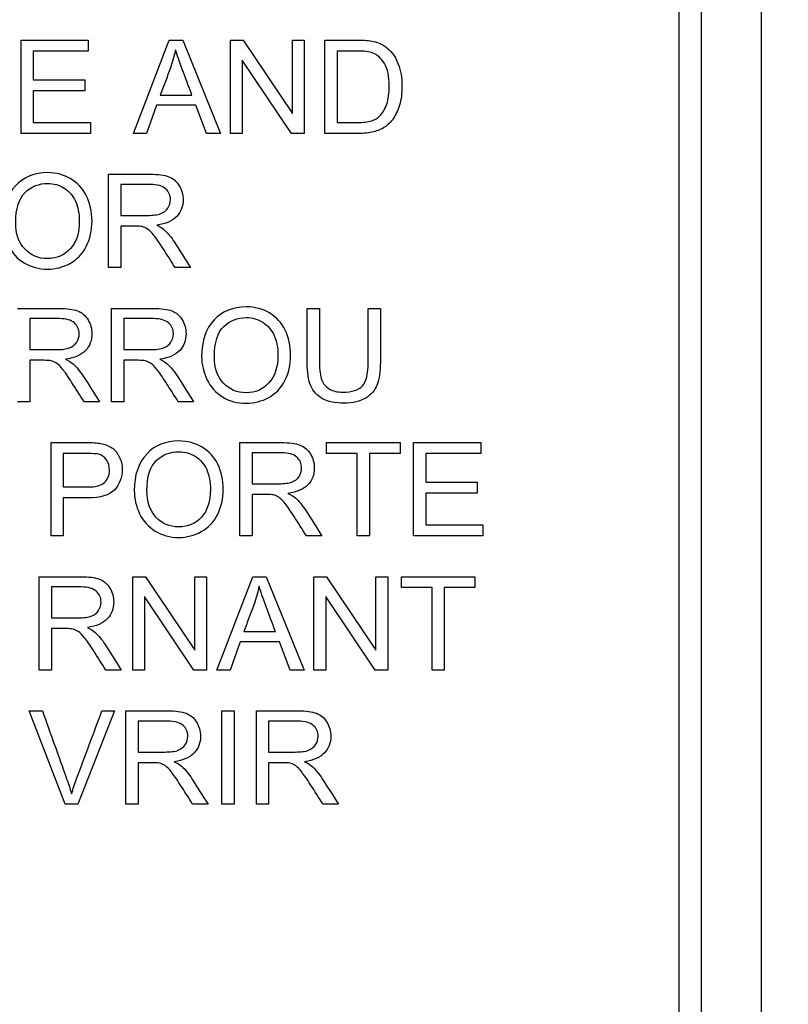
# Model space of a CAD drawing. Header units: inches. Extents: x 1 to 359, y -2 to 239.
# Tile 20 of 57: x 109.798 to 110.595, y 131.852 to 132.873. Entities that reach past the tile are written whole.
import ezdxf
from ezdxf.enums import TextEntityAlignment as Align

# ---------------------------------------------------------------- set-up
doc = ezdxf.new("R2010")
doc.units = ezdxf.units.IN
doc.header["$MEASUREMENT"] = 0
doc.layers.add('Default', color=7, linetype='Continuous')
doc.layers.add('LAB20180', color=7, linetype='Continuous')
doc.styles.add('SEACAD_Times_New_Roman', font='times.ttf')
doc.dimstyles.new('HAMMOND_(STH_-_300x200)', dxfattribs={"dimtxt": 1.5, "dimasz": 1.875, "dimexe": 0.75, "dimexo": 0.75, "dimgap": 0.375, "dimtad": 0, "dimtih": 1, "dimtoh": 1, "dimzin": 0, "dimdsep": 46, "dimtxsty": 'SEACAD_Times_New_Roman', "dimblk1": '_SE_FILLED', "dimblk2": '_SE_FILLED', "dimsah": 1, "dimcen": 0.75, "dimadec": 0, "dimazin": 0, "dimtfac": 0.8, "dimtofl": 0, "dimtmove": 0, "dimatfit": 3, "dimfxl": 0, "dimtolj": 1, "dimtzin": 0, "dimarcsym": 0})

# ---------------------------------------------------------------- blocks, each defined once
blk = doc.blocks.new('DMBLK1119')
at = {"layer": 'Default', "linetype": 'Continuous'}
for points in [[(122.6945, 144.7985), (122.382, 146.6735), (122.0695, 144.7985)], [(122.6945, 128.5785), (122.0695, 128.5785), (122.382, 126.7035)]]:
    blk.add_hatch(color=7, dxfattribs=at).paths.add_polyline_path(points)
at = {"layer": 'Default', "color": 7, "linetype": 'Continuous'}
for p, q in [((114.9147, 146.6735), (123.132, 146.6735)), ((122.382, 146.6735), (122.382, 137.9635)), ((122.382, 135.9385), (122.382, 126.7035)), ((110.1077, 126.7035), (123.132, 126.7035))]:
    blk.add_line(p, q, dxfattribs=at)
at = {"layer": 'Default', "color": 7, "linetype": 'Continuous', "style": 'SEACAD_Times_New_Roman'}
blk.add_text('19.97', height=1.5, dxfattribs=at).set_placement((119.8228, 137.4385), align=Align.TOP_LEFT)
blk = doc.blocks.new('_SE_FILLED')
at = {"color": 0}
blk.add_line((0, 0), (-1, 0), dxfattribs=at)
blk.add_solid([(0, 0), (-1, -0.1665), (-1, 0.1665), (0, 0)], dxfattribs=at)

msp = doc.modelspace()

# ---------------------------------------------------------------- linework, layer by layer
at = {"layer": 'LAB20180', "color": 7, "linetype": 'Continuous'}
for p, q in [((110.5677, 130.099), (110.5677, 133.849)), ((110.4822, 130.287), (110.4822, 133.661)), ((110.5052, 130.287), (110.5052, 133.661)), ((109.7997, 132.7548), (109.7997, 132.8516)), ((109.7997, 132.8516), (109.8694, 132.8516)), ((109.8694, 132.8516), (109.8694, 132.8402)), ((109.9164, 132.7548), (109.9533, 132.8516)), ((109.9533, 132.8516), (109.9674, 132.8516)), ((109.9674, 132.8516), (110.0067, 132.7548)), ((110.0168, 132.7548), (110.0168, 132.8516)), ((110.0168, 132.8516), (110.03, 132.8516)), ((110.03, 132.8516), (110.0811, 132.7755)), ((110.0811, 132.7755), (110.0811, 132.8516)), ((110.0811, 132.8516), (110.0934, 132.8516)), ((110.0934, 132.8516), (110.0934, 132.7548)), ((110.1147, 132.7548), (110.1147, 132.8516)), ((109.8694, 132.8402), (109.8124, 132.8402)), ((109.8124, 132.8402), (109.8124, 132.8104)), ((110.1275, 132.8402), (110.1275, 132.7662)), ((110.0803, 132.7548), (110.0291, 132.8309)), ((110.0291, 132.8309), (110.0291, 132.7548)), ((109.8124, 132.8104), (109.8658, 132.8104)), ((109.8658, 132.8104), (109.8658, 132.7991)), ((109.8658, 132.7991), (109.8124, 132.7991)), ((109.8124, 132.7991), (109.8124, 132.7662)), ((109.9441, 132.7946), (109.9769, 132.7946)), ((109.9402, 132.7841), (109.9299, 132.7548)), ((109.981, 132.7841), (109.9402, 132.7841)), ((109.9921, 132.7548), (109.981, 132.7841)), ((109.8124, 132.7662), (109.8717, 132.7662)), ((109.8717, 132.7662), (109.8717, 132.7548)), ((109.8717, 132.7548), (109.7997, 132.7548)), ((109.9299, 132.7548), (109.9164, 132.7548)), ((110.0067, 132.7548), (109.9921, 132.7548)), ((110.0291, 132.7548), (110.0168, 132.7548)), ((110.0934, 132.7548), (110.0803, 132.7548)), ((109.8905, 132.6158), (109.8905, 132.7126)), ((109.9033, 132.7019), (109.9033, 132.6699)), ((109.9033, 132.6587), (109.9033, 132.6158)), ((109.9033, 132.6158), (109.8905, 132.6158)), ((109.9756, 132.6158), (109.9595, 132.6158)), ((109.8936, 132.4768), (109.8936, 132.5735)), ((110.0965, 132.5735), (110.1092, 132.5735)), ((110.1596, 132.5735), (110.1723, 132.5735)), ((109.8087, 132.5629), (109.8087, 132.5308)), ((109.9064, 132.5629), (109.9064, 132.5308)), ((109.8087, 132.5197), (109.8087, 132.4768)), ((109.9064, 132.5197), (109.9064, 132.4768)), ((109.8087, 132.4768), (109.796, 132.4768)), ((109.881, 132.4768), (109.865, 132.4768)), ((109.9064, 132.4768), (109.8936, 132.4768)), ((109.9787, 132.4768), (109.9627, 132.4768)), ((109.8308, 132.3377), (109.8308, 132.4345)), ((110.0266, 132.3377), (110.0266, 132.4345)), ((110.1165, 132.4231), (110.1165, 132.4345)), ((110.1165, 132.4345), (110.1928, 132.4345)), ((110.1928, 132.4345), (110.1928, 132.4231)), ((110.2067, 132.3377), (110.2067, 132.4345)), ((110.2067, 132.4345), (110.2765, 132.4345)), ((110.2765, 132.4345), (110.2765, 132.4231)), ((109.8435, 132.4231), (109.8435, 132.3884)), ((110.0393, 132.4238), (110.0393, 132.3918)), ((110.1483, 132.4231), (110.1165, 132.4231)), ((110.1483, 132.3377), (110.1483, 132.4231)), ((110.1928, 132.4231), (110.1611, 132.4231)), ((110.1611, 132.4231), (110.1611, 132.3377)), ((110.2765, 132.4231), (110.2194, 132.4231)), ((110.2194, 132.4231), (110.2194, 132.3934)), ((110.2194, 132.3934), (110.2728, 132.3934)), ((110.2728, 132.3934), (110.2728, 132.382)), ((110.0393, 132.3806), (110.0393, 132.3377)), ((110.2728, 132.382), (110.2194, 132.382)), ((110.2194, 132.382), (110.2194, 132.3491)), ((109.8435, 132.377), (109.8435, 132.3377)), ((110.2194, 132.3491), (110.2787, 132.3491)), ((110.2787, 132.3491), (110.2787, 132.3377)), ((109.8435, 132.3377), (109.8308, 132.3377)), ((110.0393, 132.3377), (110.0266, 132.3377)), ((110.1116, 132.3377), (110.0956, 132.3377)), ((110.1611, 132.3377), (110.1483, 132.3377)), ((110.2787, 132.3377), (110.2067, 132.3377)), ((109.8186, 132.1987), (109.8186, 132.2954)), ((109.9156, 132.1987), (109.9156, 132.2954)), ((109.9156, 132.2954), (109.9287, 132.2954)), ((109.9287, 132.2954), (109.9798, 132.2194)), ((109.9798, 132.2194), (109.9798, 132.2954)), ((109.9798, 132.2954), (109.9921, 132.2954)), ((109.9921, 132.2954), (109.9921, 132.1987)), ((110.0029, 132.1987), (110.0399, 132.2954)), ((110.0399, 132.2954), (110.054, 132.2954)), ((110.054, 132.2954), (110.0932, 132.1987)), ((110.1034, 132.1987), (110.1034, 132.2954)), ((110.1034, 132.2954), (110.1165, 132.2954)), ((110.1165, 132.2954), (110.1677, 132.2194)), ((110.1677, 132.2194), (110.1677, 132.2954)), ((110.1677, 132.2954), (110.18, 132.2954)), ((110.18, 132.2954), (110.18, 132.1987)), ((110.1941, 132.2841), (110.1941, 132.2954)), ((110.1941, 132.2954), (110.2704, 132.2954)), ((110.2704, 132.2954), (110.2704, 132.2841)), ((109.8313, 132.2848), (109.8313, 132.2527)), ((110.2259, 132.2841), (110.1941, 132.2841)), ((110.2259, 132.1987), (110.2259, 132.2841)), ((110.2704, 132.2841), (110.2385, 132.2841)), ((110.2385, 132.2841), (110.2385, 132.1987)), ((109.979, 132.1987), (109.9279, 132.2748)), ((109.9279, 132.2748), (109.9279, 132.1987)), ((110.1668, 132.1987), (110.1157, 132.2748)), ((110.1157, 132.2748), (110.1157, 132.1987)), ((109.8313, 132.2416), (109.8313, 132.1987)), ((110.0307, 132.2385), (110.0635, 132.2385)), ((110.0268, 132.228), (110.0164, 132.1987)), ((110.0676, 132.228), (110.0268, 132.228)), ((110.0787, 132.1987), (110.0676, 132.228)), ((109.8313, 132.1987), (109.8186, 132.1987)), ((109.9036, 132.1987), (109.8876, 132.1987)), ((109.9279, 132.1987), (109.9156, 132.1987)), ((109.9921, 132.1987), (109.979, 132.1987)), ((110.0164, 132.1987), (110.0029, 132.1987)), ((110.0932, 132.1987), (110.0787, 132.1987)), ((110.1157, 132.1987), (110.1034, 132.1987)), ((110.18, 132.1987), (110.1668, 132.1987)), ((110.2385, 132.1987), (110.2259, 132.1987)), ((109.8453, 132.0596), (109.808, 132.1564)), ((109.808, 132.1564), (109.8218, 132.1564)), ((109.8966, 132.1564), (109.8587, 132.0596)), ((109.8836, 132.1564), (109.8966, 132.1564)), ((109.9085, 132.0596), (109.9085, 132.1564)), ((110.0078, 132.0596), (110.0078, 132.1564)), ((110.0078, 132.1564), (110.0206, 132.1564)), ((110.0206, 132.1564), (110.0206, 132.0596)), ((110.0437, 132.0596), (110.0437, 132.1564)), ((109.9213, 132.1457), (109.9213, 132.1137)), ((110.0564, 132.1457), (110.0564, 132.1137)), ((109.9213, 132.1026), (109.9213, 132.0596)), ((110.0564, 132.1026), (110.0564, 132.0596)), ((109.8587, 132.0596), (109.8453, 132.0596)), ((109.9213, 132.0596), (109.9085, 132.0596)), ((109.9936, 132.0596), (109.9776, 132.0596)), ((110.0206, 132.0596), (110.0078, 132.0596)), ((110.0564, 132.0596), (110.0437, 132.0596)), ((110.1288, 132.0596), (110.1128, 132.0596))]:
    msp.add_line(p, q, dxfattribs=at)
for points, knots in [([(110.1147, 132.8516), (110.1258, 132.8516), (110.1369, 132.8516), (110.148, 132.8516), (110.1555, 132.8516), (110.1613, 132.8511), (110.1653, 132.8502), (110.1708, 132.8488), (110.1756, 132.8466), (110.1794, 132.8433), (110.1846, 132.8389), (110.1884, 132.8334), (110.1909, 132.8267), (110.1934, 132.82), (110.1947, 132.8123), (110.1947, 132.7963), (110.1939, 132.7898), (110.1904, 132.7785), (110.1882, 132.7738), (110.1855, 132.7701), (110.1828, 132.7664), (110.1799, 132.7634), (110.1767, 132.7613), (110.1735, 132.7591), (110.1696, 132.7576), (110.1651, 132.7565), (110.1606, 132.7554), (110.1555, 132.7548), (110.1496, 132.7548), (110.138, 132.7548), (110.1264, 132.7548), (110.1147, 132.7548)], [0, 0, 0, 0, 0.150362, 0.150362, 0.150362, 0.228732, 0.228732, 0.228732, 0.30053, 0.30053, 0.30053, 0.39246, 0.39246, 0.39246, 0.489923, 0.489923, 0.574196, 0.574196, 0.658468, 0.658468, 0.658468, 0.714694, 0.714694, 0.714694, 0.771703, 0.771703, 0.771703, 0.84238, 0.84238, 0.84238, 1, 1, 1, 1]), ([(109.9599, 132.8416), (109.9586, 132.8353), (109.9568, 132.8291), (109.9546, 132.8229), (109.9513, 132.8134), (109.9476, 132.804), (109.9441, 132.7946)], [0, 0, 0, 0, 0.391075, 0.391075, 0.391075, 1, 1, 1, 1]), ([(109.9769, 132.7946), (109.9736, 132.8035), (109.9702, 132.8124), (109.9669, 132.8214), (109.9639, 132.8295), (109.9616, 132.8363), (109.9599, 132.8416)], [0, 0, 0, 0, 0.571633, 0.571633, 0.571633, 1, 1, 1, 1]), ([(110.1275, 132.7662), (110.1344, 132.7662), (110.1413, 132.7662), (110.1481, 132.7662), (110.1545, 132.7662), (110.1595, 132.7668), (110.1631, 132.7679), (110.1668, 132.7691), (110.1697, 132.7708), (110.1718, 132.773), (110.1748, 132.7761), (110.1772, 132.7801), (110.179, 132.7853), (110.1807, 132.7903), (110.1815, 132.7966), (110.1815, 132.814), (110.1799, 132.8218), (110.1765, 132.8273), (110.1732, 132.8327), (110.1692, 132.8364), (110.1644, 132.8382), (110.161, 132.8396), (110.1554, 132.8402), (110.1478, 132.8402), (110.141, 132.8403), (110.1343, 132.8402), (110.1275, 132.8402)], [0, 0, 0, 0, 0.131501, 0.131501, 0.131501, 0.227945, 0.227945, 0.227945, 0.292461, 0.292461, 0.292461, 0.383719, 0.383719, 0.383719, 0.499081, 0.499081, 0.657957, 0.657957, 0.657957, 0.764025, 0.764025, 0.764025, 0.870547, 0.870547, 0.870547, 1, 1, 1, 1]), ([(109.781, 132.6628), (109.781, 132.6789), (109.7854, 132.6914), (109.7939, 132.7005), (109.8025, 132.7096), (109.8136, 132.7141), (109.8272, 132.7142), (109.8361, 132.7142), (109.8441, 132.712), (109.8584, 132.7035), (109.8639, 132.6975), (109.8714, 132.6823), (109.8733, 132.6737), (109.8733, 132.6542), (109.8713, 132.6454), (109.8634, 132.6299), (109.8578, 132.6241), (109.8506, 132.6202), (109.8433, 132.6162), (109.8355, 132.6142), (109.8181, 132.6142), (109.81, 132.6164), (109.8028, 132.6207), (109.7956, 132.6251), (109.7903, 132.6312), (109.7829, 132.6464), (109.781, 132.6544), (109.781, 132.6628)], [0, 0, 0, 0, 0.13347, 0.13347, 0.13347, 0.254653, 0.254653, 0.254653, 0.33796, 0.33796, 0.421266, 0.421266, 0.504572, 0.504572, 0.589544, 0.589544, 0.674517, 0.674517, 0.674517, 0.75295, 0.75295, 0.838021, 0.838021, 0.838021, 0.91901, 0.91901, 1, 1, 1, 1]), ([(109.8905, 132.7126), (109.9048, 132.7126), (109.9191, 132.7126), (109.9333, 132.7126), (109.942, 132.7126), (109.9485, 132.7117), (109.9575, 132.7082), (109.961, 132.7052), (109.9637, 132.7007), (109.9664, 132.6963), (109.9678, 132.6914), (109.9678, 132.6793), (109.9655, 132.6735), (109.9611, 132.6688), (109.9566, 132.6641), (109.9498, 132.6611), (109.9405, 132.6598)], [0, 0, 0, 0, 0.318493, 0.318493, 0.318493, 0.446224, 0.446224, 0.573954, 0.573954, 0.573954, 0.684812, 0.684812, 0.829469, 0.829469, 0.829469, 1, 1, 1, 1]), ([(109.7942, 132.6626), (109.7942, 132.6509), (109.7973, 132.6418), (109.8098, 132.6284), (109.8176, 132.6251), (109.8271, 132.6251), (109.8367, 132.6252), (109.8446, 132.6285), (109.857, 132.642), (109.8601, 132.6515), (109.8601, 132.6718), (109.8588, 132.6787), (109.8561, 132.6845), (109.8535, 132.6904), (109.8496, 132.6949), (109.8394, 132.7014), (109.8337, 132.703), (109.8273, 132.703), (109.8183, 132.7031), (109.8105, 132.6999), (109.804, 132.6937), (109.7974, 132.6875), (109.7942, 132.6771), (109.7942, 132.6626)], [0, 0, 0, 0, 0.121846, 0.121846, 0.243693, 0.243693, 0.243693, 0.37378, 0.37378, 0.503868, 0.503868, 0.585005, 0.585005, 0.585005, 0.663786, 0.663786, 0.742568, 0.742568, 0.742568, 0.854519, 0.854519, 0.854519, 1, 1, 1, 1]), ([(109.9033, 132.6699), (109.9124, 132.6699), (109.9216, 132.6699), (109.9308, 132.6699), (109.9366, 132.6699), (109.9412, 132.6704), (109.9445, 132.6717), (109.9477, 132.6729), (109.9503, 132.6748), (109.952, 132.6775), (109.9537, 132.6801), (109.9546, 132.683), (109.9546, 132.6907), (109.9529, 132.6945), (109.9496, 132.6974), (109.9463, 132.7004), (109.941, 132.7019), (109.9338, 132.7019), (109.9237, 132.7019), (109.9135, 132.7019), (109.9033, 132.7019)], [0, 0, 0, 0, 0.228533, 0.228533, 0.228533, 0.344075, 0.344075, 0.344075, 0.424516, 0.424516, 0.424516, 0.498851, 0.498851, 0.60656, 0.60656, 0.60656, 0.745734, 0.745734, 0.745734, 1, 1, 1, 1]), ([(109.9595, 132.6158), (109.9553, 132.6225), (109.951, 132.6292), (109.9468, 132.6359), (109.9431, 132.6418), (109.94, 132.6462), (109.9375, 132.6493), (109.9351, 132.6523), (109.9329, 132.6545), (109.931, 132.6557), (109.9291, 132.6569), (109.9272, 132.6578), (109.9252, 132.6583), (109.9238, 132.6587), (109.9214, 132.6587), (109.9181, 132.6587), (109.9131, 132.6587), (109.9082, 132.6587), (109.9033, 132.6587)], [0, 0, 0, 0, 0.307176, 0.307176, 0.307176, 0.516403, 0.516403, 0.516403, 0.634791, 0.634791, 0.634791, 0.716811, 0.716811, 0.716811, 0.809183, 0.809183, 0.809183, 1, 1, 1, 1]), ([(109.9405, 132.6598), (109.9439, 132.6582), (109.9465, 132.6566), (109.9482, 132.655), (109.9519, 132.6516), (109.9555, 132.6473), (109.9588, 132.6421), (109.9645, 132.6334), (109.97, 132.6246), (109.9756, 132.6158)], [0, 0, 0, 0, 0.160192, 0.160192, 0.160192, 0.45337, 0.45337, 0.45337, 1, 1, 1, 1]), ([(109.987, 132.5238), (109.987, 132.5399), (109.9913, 132.5524), (109.9999, 132.5615), (110.0085, 132.5706), (110.0196, 132.5751), (110.0421, 132.5751), (110.0501, 132.573), (110.0644, 132.5645), (110.0699, 132.5585), (110.0773, 132.5433), (110.0792, 132.5346), (110.0792, 132.5151), (110.0772, 132.5064), (110.0694, 132.4909), (110.0638, 132.4851), (110.0565, 132.4811), (110.0493, 132.4772), (110.0415, 132.4752), (110.024, 132.4752), (110.0159, 132.4773), (110.0016, 132.4861), (109.9962, 132.4921), (109.9925, 132.4997), (109.9889, 132.5073), (109.987, 132.5153), (109.987, 132.5238)], [0, 0, 0, 0, 0.133484, 0.133484, 0.133484, 0.259404, 0.259404, 0.34176, 0.34176, 0.424116, 0.424116, 0.506471, 0.506471, 0.590474, 0.590474, 0.674477, 0.674477, 0.674477, 0.751468, 0.751468, 0.834975, 0.834975, 0.918481, 0.918481, 0.918481, 1, 1, 1, 1]), ([(109.796, 132.5735), (109.8102, 132.5735), (109.8245, 132.5735), (109.8388, 132.5735), (109.8474, 132.5735), (109.8539, 132.5726), (109.8629, 132.5692), (109.8665, 132.5661), (109.8692, 132.5617), (109.8718, 132.5573), (109.8732, 132.5524), (109.8732, 132.5403), (109.871, 132.5345), (109.8621, 132.5251), (109.8553, 132.5221), (109.8459, 132.5208)], [0, 0, 0, 0, 0.318429, 0.318429, 0.318429, 0.446133, 0.446133, 0.573836, 0.573836, 0.573836, 0.691895, 0.691895, 0.845948, 0.845948, 1, 1, 1, 1]), ([(109.8936, 132.5735), (109.9079, 132.5735), (109.9222, 132.5735), (109.9365, 132.5735), (109.9451, 132.5735), (109.9516, 132.5726), (109.9606, 132.5692), (109.9641, 132.5661), (109.9696, 132.5573), (109.9708, 132.5524), (109.9708, 132.5403), (109.9686, 132.5345), (109.9598, 132.5251), (109.9529, 132.5221), (109.9436, 132.5208)], [0, 0, 0, 0, 0.318523, 0.318523, 0.318523, 0.440004, 0.440004, 0.561484, 0.561484, 0.682965, 0.682965, 0.841483, 0.841483, 1, 1, 1, 1]), ([(110.1723, 132.5735), (110.1723, 132.5549), (110.1723, 132.5363), (110.1723, 132.5176), (110.1723, 132.5079), (110.1712, 132.5002), (110.1668, 132.4887), (110.1629, 132.4841), (110.1572, 132.4806), (110.1514, 132.477), (110.1439, 132.4752), (110.1256, 132.4752), (110.1182, 132.4767), (110.1124, 132.4799), (110.1067, 132.483), (110.1026, 132.4874), (110.1002, 132.4934), (110.0977, 132.4993), (110.0965, 132.5073), (110.0965, 132.5176), (110.0965, 132.5363), (110.0965, 132.5549), (110.0965, 132.5735)], [0, 0, 0, 0, 0.229376, 0.229376, 0.229376, 0.315863, 0.315863, 0.402349, 0.402349, 0.402349, 0.498934, 0.498934, 0.592836, 0.592836, 0.592836, 0.669213, 0.669213, 0.669213, 0.770641, 0.770641, 0.770641, 1, 1, 1, 1]), ([(110.1723, 132.5735), (110.1723, 132.5549), (110.1723, 132.5363), (110.1723, 132.5176), (110.1723, 132.5079), (110.1712, 132.5002), (110.1668, 132.4887), (110.1629, 132.4841), (110.1572, 132.4806), (110.1514, 132.477), (110.1439, 132.4752), (110.1256, 132.4752), (110.1182, 132.4767), (110.1124, 132.4799), (110.1067, 132.483), (110.1026, 132.4874), (110.1002, 132.4934), (110.0977, 132.4993), (110.0965, 132.5073), (110.0965, 132.5176), (110.0965, 132.5363), (110.0965, 132.5549), (110.0965, 132.5735)], [0, 0, 0, 0, 0.229376, 0.229376, 0.229376, 0.315863, 0.315863, 0.402349, 0.402349, 0.402349, 0.498934, 0.498934, 0.592836, 0.592836, 0.592836, 0.669213, 0.669213, 0.669213, 0.770641, 0.770641, 0.770641, 1, 1, 1, 1]), ([(110.1092, 132.5735), (110.1092, 132.5549), (110.1092, 132.5363), (110.1092, 132.5177), (110.1092, 132.5093), (110.11, 132.5032), (110.1131, 132.4952), (110.1158, 132.4921), (110.1234, 132.4878), (110.128, 132.4867), (110.143, 132.4867), (110.1497, 132.4889), (110.1576, 132.4974), (110.1596, 132.5056), (110.1596, 132.5177), (110.1596, 132.5363), (110.1596, 132.5549), (110.1596, 132.5735)], [0, 0, 0, 0, 0.272429, 0.272429, 0.272429, 0.342897, 0.342897, 0.413366, 0.413366, 0.483834, 0.483834, 0.605702, 0.605702, 0.727571, 0.727571, 0.727571, 1, 1, 1, 1]), ([(110.1092, 132.5735), (110.1092, 132.5549), (110.1092, 132.5363), (110.1092, 132.5177), (110.1092, 132.5093), (110.11, 132.5032), (110.1131, 132.4952), (110.1158, 132.4921), (110.1234, 132.4878), (110.128, 132.4867), (110.143, 132.4867), (110.1497, 132.4889), (110.1576, 132.4974), (110.1596, 132.5056), (110.1596, 132.5177), (110.1596, 132.5363), (110.1596, 132.5549), (110.1596, 132.5735)], [0, 0, 0, 0, 0.272429, 0.272429, 0.272429, 0.342897, 0.342897, 0.413366, 0.413366, 0.483834, 0.483834, 0.605702, 0.605702, 0.727571, 0.727571, 0.727571, 1, 1, 1, 1]), ([(109.8087, 132.5308), (109.8179, 132.5308), (109.827, 132.5308), (109.8362, 132.5308), (109.8421, 132.5308), (109.8466, 132.5314), (109.8499, 132.5326), (109.8532, 132.5338), (109.8557, 132.5357), (109.8574, 132.5384), (109.8592, 132.5411), (109.86, 132.544), (109.86, 132.5517), (109.8583, 132.5554), (109.8551, 132.5584), (109.8517, 132.5614), (109.8464, 132.5629), (109.8393, 132.5629), (109.8291, 132.5629), (109.8189, 132.5629), (109.8087, 132.5629)], [0, 0, 0, 0, 0.228451, 0.228451, 0.228451, 0.343902, 0.343902, 0.343902, 0.424724, 0.424724, 0.424724, 0.499032, 0.499032, 0.606702, 0.606702, 0.606702, 0.745825, 0.745825, 0.745825, 1, 1, 1, 1]), ([(109.9064, 132.5308), (109.9155, 132.5308), (109.9247, 132.5308), (109.9339, 132.5308), (109.9397, 132.5308), (109.9443, 132.5314), (109.9476, 132.5326), (109.9509, 132.5338), (109.9534, 132.5357), (109.9551, 132.5384), (109.9568, 132.5411), (109.9577, 132.544), (109.9577, 132.5517), (109.956, 132.5554), (109.9527, 132.5584), (109.9494, 132.5613), (109.9441, 132.5629), (109.937, 132.5629), (109.9268, 132.5629), (109.9166, 132.5629), (109.9064, 132.5629)], [0, 0, 0, 0, 0.228517, 0.228517, 0.228517, 0.343997, 0.343997, 0.343997, 0.424842, 0.424842, 0.424842, 0.499299, 0.499299, 0.607186, 0.607186, 0.607186, 0.745838, 0.745838, 0.745838, 1, 1, 1, 1]), ([(110.0002, 132.5236), (110.0002, 132.5119), (110.0033, 132.5028), (110.0158, 132.4894), (110.0236, 132.486), (110.0426, 132.486), (110.0506, 132.4894), (110.0567, 132.4962), (110.0629, 132.5029), (110.0661, 132.5125), (110.0661, 132.5328), (110.0647, 132.5397), (110.0594, 132.5514), (110.0555, 132.5559), (110.0453, 132.5623), (110.0396, 132.5639), (110.0332, 132.564), (110.0242, 132.5641), (110.0164, 132.5609), (110.0099, 132.5547), (110.0034, 132.5485), (110.0002, 132.5381), (110.0002, 132.5236)], [0, 0, 0, 0, 0.118885, 0.118885, 0.237771, 0.237771, 0.359099, 0.359099, 0.359099, 0.491542, 0.491542, 0.575263, 0.575263, 0.658983, 0.658983, 0.742704, 0.742704, 0.742704, 0.85464, 0.85464, 0.85464, 1, 1, 1, 1]), ([(109.865, 132.4768), (109.8607, 132.4835), (109.8565, 132.4902), (109.8522, 132.4969), (109.8485, 132.5027), (109.8454, 132.5072), (109.843, 132.5102), (109.8405, 132.5133), (109.8384, 132.5155), (109.8365, 132.5167), (109.8346, 132.5179), (109.8327, 132.5187), (109.8307, 132.5193), (109.8292, 132.5196), (109.8269, 132.5196), (109.8235, 132.5197), (109.8186, 132.5198), (109.8136, 132.5197), (109.8087, 132.5197)], [0, 0, 0, 0, 0.307183, 0.307183, 0.307183, 0.516416, 0.516416, 0.516416, 0.634807, 0.634807, 0.634807, 0.71683, 0.71683, 0.71683, 0.809234, 0.809234, 0.809234, 1, 1, 1, 1]), ([(109.8459, 132.5208), (109.8493, 132.5192), (109.8519, 132.5176), (109.8536, 132.516), (109.8574, 132.5125), (109.8609, 132.5082), (109.8643, 132.5031), (109.8699, 132.4944), (109.8754, 132.4855), (109.881, 132.4768)], [0, 0, 0, 0, 0.160192, 0.160192, 0.160192, 0.45337, 0.45337, 0.45337, 1, 1, 1, 1]), ([(109.9627, 132.4768), (109.9584, 132.4835), (109.9542, 132.4902), (109.9499, 132.4969), (109.9462, 132.5027), (109.9431, 132.5072), (109.9406, 132.5102), (109.9382, 132.5133), (109.9361, 132.5155), (109.9341, 132.5167), (109.9322, 132.5179), (109.9303, 132.5187), (109.9283, 132.5193), (109.9269, 132.5196), (109.9245, 132.5196), (109.9212, 132.5197), (109.9163, 132.5198), (109.9113, 132.5197), (109.9064, 132.5197)], [0, 0, 0, 0, 0.307184, 0.307184, 0.307184, 0.516417, 0.516417, 0.516417, 0.634808, 0.634808, 0.634808, 0.716831, 0.716831, 0.716831, 0.809233, 0.809233, 0.809233, 1, 1, 1, 1]), ([(109.9436, 132.5208), (109.947, 132.5192), (109.9496, 132.5176), (109.9513, 132.516), (109.955, 132.5125), (109.9586, 132.5082), (109.962, 132.5031), (109.9676, 132.4944), (109.9731, 132.4855), (109.9787, 132.4768)], [0, 0, 0, 0, 0.160192, 0.160192, 0.160192, 0.45337, 0.45337, 0.45337, 1, 1, 1, 1]), ([(109.8308, 132.4345), (109.8429, 132.4345), (109.8551, 132.4345), (109.8673, 132.4345), (109.8737, 132.4345), (109.8786, 132.4341), (109.8819, 132.4336), (109.8867, 132.4327), (109.8907, 132.4312), (109.8939, 132.429), (109.8972, 132.4268), (109.8997, 132.4237), (109.9016, 132.4197), (109.9036, 132.4156), (109.9046, 132.4113), (109.9046, 132.3982), (109.902, 132.3913), (109.8968, 132.3856), (109.8915, 132.3799), (109.882, 132.377), (109.8684, 132.377), (109.8601, 132.377), (109.8518, 132.377), (109.8435, 132.377)], [0, 0, 0, 0, 0.216958, 0.216958, 0.216958, 0.304485, 0.304485, 0.304485, 0.381107, 0.381107, 0.381107, 0.453971, 0.453971, 0.453971, 0.533155, 0.533155, 0.671192, 0.671192, 0.671192, 0.852298, 0.852298, 0.852298, 1, 1, 1, 1]), ([(109.9171, 132.3848), (109.9171, 132.4008), (109.9214, 132.4134), (109.93, 132.4225), (109.9385, 132.4316), (109.9497, 132.4361), (109.9722, 132.4361), (109.9802, 132.4339), (109.9874, 132.4297), (109.9945, 132.4254), (110, 132.4195), (110.0037, 132.4119), (110.0075, 132.4042), (110.0093, 132.3956), (110.0093, 132.3761), (110.0073, 132.3674), (109.9995, 132.3519), (109.9939, 132.346), (109.9866, 132.3421), (109.9794, 132.3381), (109.9716, 132.3361), (109.9541, 132.3361), (109.946, 132.3383), (109.9317, 132.3471), (109.9263, 132.3531), (109.919, 132.3683), (109.9171, 132.3763), (109.9171, 132.3848)], [0, 0, 0, 0, 0.133466, 0.133466, 0.133466, 0.25657, 0.25657, 0.337083, 0.337083, 0.337083, 0.417379, 0.417379, 0.417379, 0.502333, 0.502333, 0.58842, 0.58842, 0.674507, 0.674507, 0.674507, 0.751024, 0.751024, 0.834016, 0.834016, 0.917008, 0.917008, 1, 1, 1, 1]), ([(110.0266, 132.4345), (110.0408, 132.4345), (110.0551, 132.4345), (110.0694, 132.4345), (110.078, 132.4345), (110.0845, 132.4336), (110.0935, 132.4301), (110.0971, 132.4271), (110.0998, 132.4227), (110.1024, 132.4183), (110.1038, 132.4134), (110.1038, 132.4012), (110.1016, 132.3954), (110.0927, 132.386), (110.0859, 132.383), (110.0765, 132.3818)], [0, 0, 0, 0, 0.318407, 0.318407, 0.318407, 0.446102, 0.446102, 0.573796, 0.573796, 0.573796, 0.691866, 0.691866, 0.845933, 0.845933, 1, 1, 1, 1]), ([(109.8435, 132.3884), (109.8519, 132.3884), (109.8602, 132.3884), (109.8686, 132.3884), (109.8769, 132.3884), (109.8827, 132.3899), (109.8897, 132.3961), (109.8914, 132.4005), (109.8914, 132.4101), (109.8904, 132.4136), (109.8884, 132.4165), (109.8864, 132.4194), (109.8836, 132.4213), (109.8803, 132.4223), (109.8781, 132.4229), (109.8741, 132.4231), (109.8683, 132.4231), (109.86, 132.4231), (109.8518, 132.4231), (109.8435, 132.4231)], [0, 0, 0, 0, 0.215503, 0.215503, 0.215503, 0.355035, 0.355035, 0.494567, 0.494567, 0.595608, 0.595608, 0.595608, 0.683176, 0.683176, 0.683176, 0.786692, 0.786692, 0.786692, 1, 1, 1, 1]), ([(109.9302, 132.3846), (109.9302, 132.3729), (109.9334, 132.3638), (109.9459, 132.3504), (109.9537, 132.347), (109.9727, 132.347), (109.9807, 132.3504), (109.9868, 132.3572), (109.993, 132.3639), (109.9961, 132.3735), (109.9961, 132.3938), (109.9948, 132.4006), (109.9922, 132.4065), (109.9896, 132.4123), (109.9856, 132.4169), (109.9754, 132.4233), (109.9697, 132.4249), (109.9543, 132.4249), (109.9465, 132.4218), (109.94, 132.4157), (109.9335, 132.4094), (109.9302, 132.399), (109.9302, 132.3846)], [0, 0, 0, 0, 0.119214, 0.119214, 0.238429, 0.238429, 0.359265, 0.359265, 0.359265, 0.497707, 0.497707, 0.585219, 0.585219, 0.585219, 0.6641, 0.6641, 0.74298, 0.74298, 0.854529, 0.854529, 0.854529, 1, 1, 1, 1]), ([(110.0393, 132.3918), (110.0485, 132.3918), (110.0576, 132.3918), (110.0668, 132.3918), (110.0727, 132.3918), (110.0772, 132.3923), (110.0838, 132.3948), (110.0863, 132.3967), (110.0881, 132.3994), (110.0898, 132.402), (110.0906, 132.405), (110.0906, 132.4126), (110.089, 132.4164), (110.0857, 132.4194), (110.0824, 132.4224), (110.0771, 132.4238), (110.0699, 132.4238), (110.0597, 132.4238), (110.0495, 132.4238), (110.0393, 132.4238)], [0, 0, 0, 0, 0.228426, 0.228426, 0.228426, 0.326342, 0.326342, 0.424258, 0.424258, 0.424258, 0.4994, 0.4994, 0.606745, 0.606745, 0.606745, 0.745853, 0.745853, 0.745853, 1, 1, 1, 1]), ([(110.0956, 132.3377), (110.0913, 132.3445), (110.0871, 132.3512), (110.0828, 132.3579), (110.0792, 132.3637), (110.076, 132.3681), (110.0736, 132.3712), (110.0712, 132.3742), (110.069, 132.3764), (110.0671, 132.3777), (110.0652, 132.3788), (110.0633, 132.3797), (110.0613, 132.3802), (110.0598, 132.3805), (110.0575, 132.3806), (110.0541, 132.3806), (110.0492, 132.3806), (110.0443, 132.3806), (110.0393, 132.3806)], [0, 0, 0, 0, 0.307271, 0.307271, 0.307271, 0.516564, 0.516564, 0.516564, 0.634983, 0.634983, 0.634983, 0.716758, 0.716758, 0.716758, 0.809177, 0.809177, 0.809177, 1, 1, 1, 1]), ([(110.0765, 132.3818), (110.08, 132.3802), (110.0825, 132.3785), (110.0843, 132.377), (110.088, 132.3736), (110.0915, 132.3692), (110.0949, 132.3641), (110.1006, 132.3554), (110.1061, 132.3465), (110.1116, 132.3377)], [0, 0, 0, 0, 0.160112, 0.160112, 0.160112, 0.453397, 0.453397, 0.453397, 1, 1, 1, 1]), ([(109.8186, 132.2954), (109.8328, 132.2954), (109.8471, 132.2954), (109.8613, 132.2954), (109.87, 132.2954), (109.8765, 132.2946), (109.881, 132.2929), (109.8855, 132.2911), (109.8891, 132.288), (109.8918, 132.2837), (109.8945, 132.2792), (109.8958, 132.2744), (109.8958, 132.2622), (109.8936, 132.2564), (109.8847, 132.247), (109.8778, 132.244), (109.8686, 132.2428)], [0, 0, 0, 0, 0.318055, 0.318055, 0.318055, 0.466627, 0.466627, 0.466627, 0.573877, 0.573877, 0.573877, 0.69377, 0.69377, 0.846885, 0.846885, 1, 1, 1, 1]), ([(109.8313, 132.2527), (109.8404, 132.2527), (109.8496, 132.2527), (109.8588, 132.2527), (109.8646, 132.2527), (109.8693, 132.2533), (109.8758, 132.2558), (109.8783, 132.2577), (109.8801, 132.2603), (109.8818, 132.263), (109.8827, 132.2659), (109.8827, 132.2736), (109.881, 132.2774), (109.8776, 132.2804), (109.8744, 132.2833), (109.8691, 132.2848), (109.8619, 132.2848), (109.8517, 132.2849), (109.8415, 132.2848), (109.8313, 132.2848)], [0, 0, 0, 0, 0.228277, 0.228277, 0.228277, 0.326392, 0.326392, 0.424508, 0.424508, 0.424508, 0.498186, 0.498186, 0.607168, 0.607168, 0.607168, 0.745526, 0.745526, 0.745526, 1, 1, 1, 1]), ([(110.0465, 132.2855), (110.0452, 132.2791), (110.0434, 132.273), (110.0413, 132.2669), (110.0379, 132.2573), (110.0342, 132.2479), (110.0307, 132.2385)], [0, 0, 0, 0, 0.389821, 0.389821, 0.389821, 1, 1, 1, 1]), ([(110.0635, 132.2385), (110.0602, 132.2474), (110.0569, 132.2563), (110.0535, 132.2652), (110.0505, 132.2734), (110.0481, 132.2801), (110.0465, 132.2855)], [0, 0, 0, 0, 0.571622, 0.571622, 0.571622, 1, 1, 1, 1]), ([(109.8876, 132.1987), (109.8833, 132.2054), (109.8791, 132.2121), (109.8748, 132.2188), (109.8711, 132.2246), (109.868, 132.2291), (109.8656, 132.2321), (109.8632, 132.2352), (109.861, 132.2374), (109.8591, 132.2386), (109.8572, 132.2398), (109.8552, 132.2407), (109.8533, 132.2412), (109.8518, 132.2415), (109.8494, 132.2416), (109.8461, 132.2416), (109.8412, 132.2416), (109.8362, 132.2416), (109.8313, 132.2416)], [0, 0, 0, 0, 0.306814, 0.306814, 0.306814, 0.515488, 0.515488, 0.515488, 0.634413, 0.634413, 0.634413, 0.716108, 0.716108, 0.716108, 0.808468, 0.808468, 0.808468, 1, 1, 1, 1]), ([(109.8686, 132.2428), (109.872, 132.2411), (109.8745, 132.2395), (109.8763, 132.2379), (109.8801, 132.2345), (109.8836, 132.2302), (109.8869, 132.2251), (109.8926, 132.2163), (109.8981, 132.2075), (109.9036, 132.1987)], [0, 0, 0, 0, 0.16006, 0.16006, 0.16006, 0.453367, 0.453367, 0.453367, 1, 1, 1, 1]), ([(109.8218, 132.1564), (109.8302, 132.133), (109.8386, 132.1095), (109.847, 132.086), (109.8491, 132.0804), (109.8508, 132.0752), (109.8521, 132.0702)], [0, 0, 0, 0, 0.817951, 0.817951, 0.817951, 1, 1, 1, 1]), ([(109.8521, 132.0702), (109.8536, 132.0755), (109.8554, 132.0808), (109.8573, 132.086), (109.8662, 132.1095), (109.8748, 132.133), (109.8836, 132.1564)], [0, 0, 0, 0, 0.181757, 0.181757, 0.181757, 1, 1, 1, 1]), ([(109.9085, 132.1564), (109.9228, 132.1564), (109.9371, 132.1564), (109.9514, 132.1564), (109.96, 132.1564), (109.9666, 132.1556), (109.971, 132.1538), (109.9755, 132.1521), (109.9791, 132.149), (109.9818, 132.1446), (109.9844, 132.1402), (109.9858, 132.1354), (109.9858, 132.1232), (109.9836, 132.1174), (109.9747, 132.108), (109.9678, 132.105), (109.9586, 132.1037)], [0, 0, 0, 0, 0.318575, 0.318575, 0.318575, 0.466703, 0.466703, 0.466703, 0.574013, 0.574013, 0.574013, 0.693867, 0.693867, 0.846933, 0.846933, 1, 1, 1, 1]), ([(110.0437, 132.1564), (110.058, 132.1564), (110.0722, 132.1564), (110.0865, 132.1564), (110.0951, 132.1564), (110.1017, 132.1556), (110.1062, 132.1538), (110.1107, 132.1521), (110.1143, 132.149), (110.1169, 132.1446), (110.1196, 132.1402), (110.121, 132.1354), (110.121, 132.1232), (110.1187, 132.1174), (110.1098, 132.108), (110.103, 132.105), (110.0937, 132.1037)], [0, 0, 0, 0, 0.318575, 0.318575, 0.318575, 0.466703, 0.466703, 0.466703, 0.574013, 0.574013, 0.574013, 0.693867, 0.693867, 0.846933, 0.846933, 1, 1, 1, 1]), ([(109.9213, 132.1137), (109.9305, 132.1137), (109.9396, 132.1137), (109.9488, 132.1137), (109.9546, 132.1137), (109.9592, 132.1143), (109.9625, 132.1155), (109.9658, 132.1168), (109.9684, 132.1187), (109.97, 132.1213), (109.9717, 132.124), (109.9726, 132.1269), (109.9726, 132.1346), (109.9709, 132.1384), (109.9677, 132.1413), (109.9643, 132.1442), (109.9591, 132.1457), (109.9519, 132.1457), (109.9417, 132.1457), (109.9315, 132.1457), (109.9213, 132.1457)], [0, 0, 0, 0, 0.228536, 0.228536, 0.228536, 0.344079, 0.344079, 0.344079, 0.424532, 0.424532, 0.424532, 0.498881, 0.498881, 0.606611, 0.606611, 0.606611, 0.74578, 0.74578, 0.74578, 1, 1, 1, 1]), ([(110.0564, 132.1137), (110.0656, 132.1137), (110.0748, 132.1137), (110.0839, 132.1137), (110.0898, 132.1137), (110.0944, 132.1143), (110.0977, 132.1155), (110.101, 132.1168), (110.1035, 132.1187), (110.1052, 132.1213), (110.1069, 132.124), (110.1078, 132.1269), (110.1078, 132.1346), (110.1061, 132.1384), (110.1028, 132.1413), (110.0995, 132.1442), (110.0942, 132.1457), (110.087, 132.1457), (110.0768, 132.1457), (110.0666, 132.1457), (110.0564, 132.1457)], [0, 0, 0, 0, 0.228536, 0.228536, 0.228536, 0.344079, 0.344079, 0.344079, 0.424532, 0.424532, 0.424532, 0.498881, 0.498881, 0.606611, 0.606611, 0.606611, 0.74578, 0.74578, 0.74578, 1, 1, 1, 1]), ([(109.9776, 132.0596), (109.9734, 132.0664), (109.9691, 132.0731), (109.9648, 132.0798), (109.9611, 132.0856), (109.958, 132.09), (109.9556, 132.0931), (109.9532, 132.0962), (109.951, 132.0983), (109.9491, 132.0996), (109.9472, 132.1008), (109.9452, 132.1016), (109.9432, 132.1021), (109.9419, 132.1025), (109.9394, 132.1026), (109.9361, 132.1026), (109.9312, 132.1026), (109.9262, 132.1026), (109.9213, 132.1026)], [0, 0, 0, 0, 0.307391, 0.307391, 0.307391, 0.515966, 0.515966, 0.515966, 0.634269, 0.634269, 0.634269, 0.717028, 0.717028, 0.717028, 0.809332, 0.809332, 0.809332, 1, 1, 1, 1]), ([(109.9586, 132.1037), (109.9619, 132.1021), (109.9645, 132.1005), (109.9662, 132.0989), (109.9701, 132.0955), (109.9736, 132.0911), (109.9769, 132.086), (109.9825, 132.0773), (109.988, 132.0684), (109.9936, 132.0596)], [0, 0, 0, 0, 0.159077, 0.159077, 0.159077, 0.452408, 0.452408, 0.452408, 1, 1, 1, 1]), ([(110.1128, 132.0596), (110.1085, 132.0664), (110.1042, 132.0731), (110.1, 132.0798), (110.0963, 132.0856), (110.0932, 132.09), (110.0908, 132.0931), (110.0884, 132.0962), (110.0861, 132.0983), (110.0843, 132.0996), (110.0824, 132.1008), (110.0804, 132.1016), (110.0784, 132.1021), (110.077, 132.1025), (110.0746, 132.1026), (110.0713, 132.1026), (110.0663, 132.1026), (110.0614, 132.1026), (110.0564, 132.1026)], [0, 0, 0, 0, 0.307391, 0.307391, 0.307391, 0.515966, 0.515966, 0.515966, 0.634269, 0.634269, 0.634269, 0.717028, 0.717028, 0.717028, 0.809332, 0.809332, 0.809332, 1, 1, 1, 1]), ([(110.0937, 132.1037), (110.0971, 132.1021), (110.0997, 132.1005), (110.1014, 132.0989), (110.1052, 132.0955), (110.1087, 132.0911), (110.112, 132.086), (110.1177, 132.0773), (110.1232, 132.0684), (110.1288, 132.0596)], [0, 0, 0, 0, 0.159077, 0.159077, 0.159077, 0.452408, 0.452408, 0.452408, 1, 1, 1, 1])]:
    msp.add_open_spline(points, degree=3, knots=knots, dxfattribs=at)

# ---------------------------------------------------------------- dimensions: what is measured, and where the dimension line sits
at = {"layer": 'Default', "color": 7, "linetype": 'Continuous'}
dim = msp.add_linear_dim(base=(122.382, 126.7035), p1=(114.1647, 146.6735), p2=(109.3577, 126.7035), angle=90, text='\\A1;<>', dimstyle='HAMMOND_(STH_-_300x200)', dxfattribs=at)
dim.commit()
dim.dimension.update_dxf_attribs({"geometry": 'DMBLK1119', "text_midpoint": (122.382, 136.6885), "dimtype": 160})

doc.saveas('drawing.dxf')
